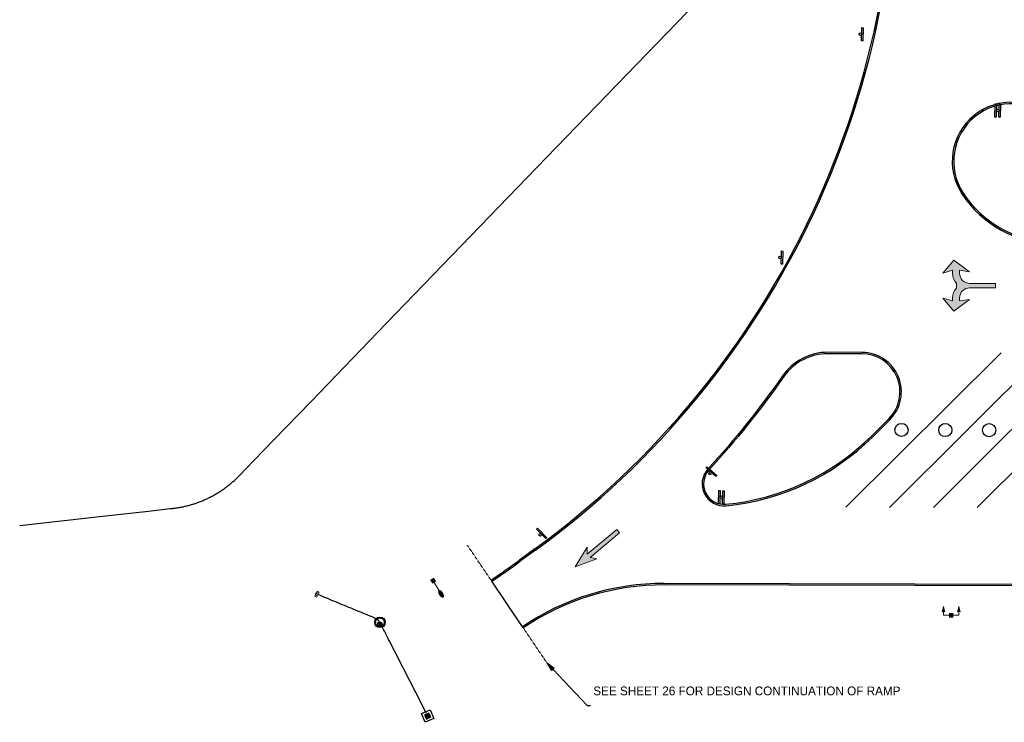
# Model space of a CAD drawing. Header units: feet. Extents: x 130225 to 136325, y 575087 to 575951.
# Tile 2 of 10: x 132354 to 132804, y 575128 to 575449. Entities that reach past the tile are written whole.
import ezdxf
from ezdxf import colors
from ezdxf.entities.mleader import LeaderData, LeaderLine
from ezdxf.math import Vec2, Vec3

# ---------------------------------------------------------------- set-up
doc = ezdxf.new("R2010")
doc.units = ezdxf.units.FT
doc.header["$MEASUREMENT"] = 0
for name, pattern in [('DGN Style 6', [6.093386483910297, 0.00320367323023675, -1.2814692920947, 2.242571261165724, -1.2814692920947, 0.00320367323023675, -1.2814692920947]), ('elec', [0]), ('OhDOT_USTN2', [0.10999999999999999, 0.069, -0.04099999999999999]), ('underdrainpr', [0])]:
    doc.linetypes.add(name, pattern=pattern)
for name, color, linetype in [('DR_P_Cells', 151, 'Continuous'), ('DR_P_Culvert3D', 4, 'Continuous'), ('DR_P_Headwall', 120, 'Continuous'), ('DR_P_Underdrain', 6, 'underdrainpr'), ('LT_P_Luminaires', 2, 'Continuous'), ('PM_P_Parking_Lot_Stall', 7, 'Continuous'), ('PV_P_Curb', 120, 'Continuous'), ('PV_P_EOP', 7, 'Continuous'), ('SC_Scratch1', 7, 'Continuous'), ('SG_P_Text', 7, 'Continuous'), ('SH_Text', 7, 'Continuous'), ('SN_P_Signs', 120, 'Continuous'), ('UT_P_Electric', 1, 'elec')]:
    doc.layers.add(name, color=color, linetype=linetype)
doc.styles.add('CBUS', font='font31.shx', dxfattribs={"height": 0.1})
doc.styles.get("Standard").update_dxf_attribs({"font": 'arial.ttf'})

# ---------------------------------------------------------------- blocks, each defined once
blk = doc.blocks.new('Dim1')
h = blk.add_hatch(color=4)
h.dxf.hatch_style = 1
h.paths.add_polyline_path([(0, 0), (-1.000000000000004, -0.1999999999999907), (-1.000000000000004, 0.1999999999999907)])
at = {"color": 4}
blk.add_lwpolyline([(0, 0), (-1.000000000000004, -0.1999999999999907), (-1.000000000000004, 0.1999999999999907), (0, 0)], dxfattribs=at)
blk = doc.blocks.new('*U902')
h = blk.add_hatch(color=0)
h.dxf.hatch_style = 1
h.paths.add_polyline_path([(10.15062737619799, 7.731575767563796), (9.51398768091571, 8.502737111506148), (2.766325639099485, 2.932139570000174), (2.750529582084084, 4.522020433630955), (-3.552713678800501e-15, 0), (4.961084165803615, 1.844376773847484), (3.40296533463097, 2.160978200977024)])
at = {"color": 0, "linetype": 'Continuous', "lineweight": 0, "flags": 128}
blk.add_lwpolyline([(10.15062737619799, 7.731575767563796), (9.51398768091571, 8.502737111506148), (2.766325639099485, 2.932139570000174), (2.750529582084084, 4.522020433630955), (-3.552713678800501e-15, 0), (4.961084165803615, 1.844376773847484), (3.40296533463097, 2.160978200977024)], close=True, dxfattribs=at)
blk = doc.blocks.new('*U903')
h = blk.add_hatch(color=0)
h.dxf.hatch_style = 1
edge = h.paths.add_edge_path()
edge.add_line((16.96529116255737, 0.485301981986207), (16.96442479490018, -0.5146976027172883))
edge.add_line((16.96442479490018, -0.5146976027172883), (11.07457131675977, -0.5095948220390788))
edge.add_line((11.07457131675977, -0.5095948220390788), (11.07646265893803, -0.5095965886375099))
edge.add_arc((11.07447269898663, -2.806495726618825), 2.296899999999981, 89.95036078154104, 179.950360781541)
edge.add_line((8.777573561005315, -2.804505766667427), (8.776964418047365, -3.507605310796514))
edge.add_line((8.776964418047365, -3.507605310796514), (11.01725236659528, -3.176212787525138))
edge.add_line((11.01725236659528, -3.176212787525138), (7.494943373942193, -5.839828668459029))
edge.add_line((7.494943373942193, -5.839828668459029), (4.937543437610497, -2.837612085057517))
edge.add_line((4.937543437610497, -2.837612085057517), (7.176965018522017, -3.506219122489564))
edge.add_line((7.176965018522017, -3.506219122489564), (7.177542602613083, -2.839546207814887))
edge.add_line((7.177542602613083, -2.839546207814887), (7.177955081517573, -2.839546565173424))
edge.add_arc((10.45888644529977, -2.790362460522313), 3.281300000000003, 135.9037925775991, 180.8588508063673, ccw=False)
edge.add_line((8.10234747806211, -0.5070197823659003), (8.103213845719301, 0.4929798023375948))
edge.add_arc((10.46370570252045, 2.772235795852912), 3.281300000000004, 179.0418707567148, 223.996928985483, ccw=False)
edge.add_line((7.182864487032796, 2.827104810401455), (7.182452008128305, 2.827105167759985))
edge.add_line((7.182452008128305, 2.827105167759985), (7.183029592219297, 3.493778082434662))
edge.add_line((7.183029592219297, 3.493778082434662), (4.942452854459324, 2.829052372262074))
edge.add_line((4.942452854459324, 2.829052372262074), (7.505050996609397, 5.826833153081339))
edge.add_line((7.505050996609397, 5.826833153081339), (11.02273936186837, 3.15711804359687))
edge.add_line((11.02273936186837, 3.15711804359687), (8.78302899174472, 3.492391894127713))
edge.add_line((8.78302899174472, 3.492391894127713), (8.782419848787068, 2.78929234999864))
edge.add_arc((11.0793189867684, 2.787302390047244), 2.296900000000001, 179.9503607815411, 269.950360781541)
edge.add_line((11.07732902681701, 0.4904032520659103), (11.07543768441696, 0.4904047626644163))
edge.add_line((11.07543768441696, 0.4904047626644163), (12.75042839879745, 0.4889536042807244))
edge.add_line((12.75042839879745, 0.4889536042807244), (16.96529116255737, 0.485301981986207))
at = {"color": 0, "linetype": 'Continuous', "lineweight": 0, "flags": 128}
blk.add_lwpolyline([(16.96529116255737, 0.485301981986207), (16.96442479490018, -0.5146976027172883), (11.07457131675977, -0.5095948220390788), (11.07646265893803, -0.5095965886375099, 0.414213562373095), (8.777573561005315, -2.804505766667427), (8.776964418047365, -3.507605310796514), (11.01725236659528, -3.176212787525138), (7.494943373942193, -5.839828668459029), (4.937543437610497, -2.837612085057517), (7.176965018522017, -3.506219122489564), (7.177542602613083, -2.839546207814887), (7.177955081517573, -2.839546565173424, -0.1987085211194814), (8.10234747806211, -0.5070197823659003), (8.103213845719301, 0.4929798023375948, -0.1987085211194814), (7.182864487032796, 2.827104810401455), (7.182452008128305, 2.827105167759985), (7.183029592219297, 3.493778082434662), (4.942452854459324, 2.829052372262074), (7.505050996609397, 5.826833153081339), (11.02273936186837, 3.15711804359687), (8.78302899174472, 3.492391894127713), (8.782419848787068, 2.78929234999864, 0.414213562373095), (11.07732902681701, 0.4904032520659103), (11.07543768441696, 0.4904047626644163), (12.75042839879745, 0.4889536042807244)], format="xyb", close=True, dxfattribs=at)
blk = doc.blocks.new('*U906')
at = {"color": 0}
blk.add_lwpolyline([(-0.0318317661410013, -0.07431228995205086), (-0.02850495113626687, 0.07565081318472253), (-0.01327432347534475, 0.07531293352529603), (-0.01660113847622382, -0.07465016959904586)], close=True, dxfattribs=at)
blk.add_ellipse((0, 0), major_axis=(-0.008711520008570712, -0.012138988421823), ratio=0.9999999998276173, start_param=0.6002916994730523, end_param=6.883477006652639, dxfattribs=at)
blk = doc.blocks.new('*U907')
at = {"color": 0}
blk.add_lwpolyline([(0.03667075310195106, -0.07204744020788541), (-0.07635049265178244, 0.02657404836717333), (-0.06633424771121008, 0.03805276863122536), (0.04668699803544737, -0.0605687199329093)], close=True, dxfattribs=at)
blk.add_ellipse((0, 0), major_axis=(0.003740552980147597, -0.01446561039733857), ratio=0.9999999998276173, start_param=0.6002916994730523, end_param=6.883477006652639, dxfattribs=at)
blk = doc.blocks.new('*U908')
at = {"color": 0}
blk.add_lwpolyline([(-0.03359633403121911, -0.07353138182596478), (-0.02669124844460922, 0.07630959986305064), (-0.01147302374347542, 0.07560830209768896), (-0.01837810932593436, -0.07423267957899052)], close=True, dxfattribs=at)
blk.add_ellipse((0, 0), major_axis=(-0.00899876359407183, -0.01192760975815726), ratio=0.9999999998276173, start_param=0.6002916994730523, end_param=6.883477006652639, dxfattribs=at)
blk = doc.blocks.new('*U911')
at = {"color": 0}
blk.add_lwpolyline([(0.03043698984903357, -0.07489437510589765), (-0.07382549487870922, 0.0329450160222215), (-0.062873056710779, 0.04353417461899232), (0.04138942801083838, -0.0643052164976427)], close=True, dxfattribs=at)
blk.add_ellipse((0, 0), major_axis=(0.002501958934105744, -0.01473043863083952), ratio=0.9999999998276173, start_param=0.6002916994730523, end_param=6.883477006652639, dxfattribs=at)
blk = doc.blocks.new('CB-2-3-P-Plan')
at = {"layer": 'DR_P_Cells', "color": 151, "linetype": 'Continuous', "flags": 128}
blk.add_lwpolyline([(-2.166704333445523, 2.166704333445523), (2.166704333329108, 2.166704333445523), (2.166704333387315, -2.166704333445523), (-2.166704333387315, -2.166704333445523)], close=True, dxfattribs=at)
at = {"layer": 'DR_P_Cells', "color": 151, "linetype": 'Continuous', "lineweight": 0, "flags": 128}
blk.add_lwpolyline([(-1.145835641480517, 1.145835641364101), (1.145835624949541, 1.145835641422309), (1.145835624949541, -1.145835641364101), (-1.145835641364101, -1.145835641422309)], close=True, dxfattribs=at)
at = {"layer": 'DR_P_Cells', "color": 151, "linetype": 'Continuous', "lineweight": 0}
blk.add_solid([(-1.145835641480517, 1.145835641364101), (1.145835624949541, 1.145835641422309), (-1.145835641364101, -1.145835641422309), (1.145835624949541, -1.145835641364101)], dxfattribs=at)
at = {"layer": 'DR_P_Underdrain'}
for tag, flags in [('AbsOffset|Overwrite', 1), ('AbsOffset', 1), ('Type|Overwrite', 1), ('TypeLabel|Overwrite', 1), ('TypeLabel', 1), ('Type', 1), ('Station|Overwrite', 1), ('Station', 1), ('Offset|Overwrite', 1), ('OffsetSide|Overwrite', 1), ('Grate_Rim_Elevation|Overwrite', 1), ('Conduit1Angle|Overwrite', 1), ('Conduit1Direction|Overwrite', 1), ('Conduit2Angle|Overwrite', 1), ('Conduit2Direction|Overwrite', 1), ('Conduit3Angle|Overwrite', 1), ('Conduit3Direction|Overwrite', 1), ('Conduit4Angle|Overwrite', 1), ('Conduit5Angle|Overwrite', 1), ('Conduit4Direction|Overwrite', 1), ('Conduit5Direction|Overwrite', 1), ('OutgoingConduitAngle|Overwrite', 1), ('OutgoingConduitDirection|Overwrite', 1), ('ConnectedPipes|Overwrite', 1), ('ConnectedPipes_withInverts|Overwrite', 1), ('Offset', 1), ('OffsetSide', 1), ('Conduit1Prefix', 1), ('Conduit1Prefix_Size', 3), ('Conduit2Prefix_Size', 3), ('Conduit2Prefix', 1), ('Conduit3Prefix_Size', 3), ('Conduit3Prefix', 1), ('Conduit4Prefix_Size', 3), ('Conduit4Prefix', 1), ('Conduit5Prefix_Size', 3), ('Conduit5Prefix', 1), ('OutgoingConduitPrefix_Size', 3), ('OutgoingConduitPrefix', 1), ('Grate_Rim_Elevation', 1), ('Conduit1Size', 1), ('Conduit1Invert', 1), ('Conduit1Angle', 1), ('Conduit1Direction', 1), ('Conduit2Angle', 1), ('Conduit2Direction', 1), ('Conduit3Angle', 1), ('Conduit3Direction', 1), ('Conduit4Angle', 1), ('Conduit5Angle', 1), ('Conduit4Direction', 1), ('Conduit5Direction', 1), ('OutgoingConduitSize', 1), ('OutgoingConduitAngle', 1), ('OutgoingConduitDirection', 1), ('Conduit2Invert', 1), ('Conduit3Invert', 1), ('Conduit4Invert', 1), ('Conduit5Invert', 1), ('Conduit2Size', 1), ('Conduit3Size', 1), ('Conduit4Size', 1), ('Conduit5Size', 1), ('OutgoingConduitLabel', 1), ('Conduit1Label', 1), ('Conduit2Label', 1), ('Conduit3Label', 1), ('Conduit4Label', 1), ('Conduit5Label', 1), ('Conduit1Type', 1), ('Conduit2Type', 1), ('Conduit3Type', 1), ('Conduit4Type', 1), ('Conduit5Type', 1), ('OutgoingConduitType', 1), ('OutgoingConduitInvert', 1), ('Conduit1isExisting', 1), ('Conduit2isExisting', 1), ('Conduit3isExisting', 1), ('Conduit4isExisting', 1), ('Conduit5isExisting', 1), ('OutgoingConduitisExisting', 1), ('ConnectedPipes', 1), ('ConnectedPipes_withInverts', 1), ('isExisting|Overwrite', 1), ('isExisting', 1), ('Existing_Action_Label|Overwrite', 1), ('Prefix|Overwrite', 1), ('BaselineName|Overwrite', 1), ('Invert_Elevation|Overwrite', 1), ('Prefix', 1), ('Prefix_Type', 3), ('Existing_Action_Label', 1), ('BaselineName', 1), ('Invert_Elevation', 1), ('FeatureName', 1)]:
    blk.add_attdef(tag, (-359631.5665807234, -467982.9611790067), '', height=0.14000028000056, dxfattribs=dict(at, flags=flags))
blk = doc.blocks.new('MH-3-048Base-P-Plan')
at = {"layer": 'DR_P_Cells', "linetype": 'Continuous'}
h = blk.add_hatch(color=151, dxfattribs=at)
edge = h.paths.add_edge_path()
edge.add_arc((0, -0.8583517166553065), 0.9896019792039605, 0, 360)
for centre, radius in [((0, 0), 2.416704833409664), ((0, 0), 2.000004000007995), ((0, -0.8583517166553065), 0.9896019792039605)]:
    blk.add_circle(centre, radius, dxfattribs=at)
at = {"layer": 'DR_P_Underdrain'}
for tag, flags in [('AbsOffset|Overwrite', 1), ('AbsOffset', 1), ('Type|Overwrite', 1), ('TypeLabel|Overwrite', 1), ('TypeLabel', 1), ('Type', 1), ('Station|Overwrite', 1), ('Station', 1), ('Offset|Overwrite', 1), ('OffsetSide|Overwrite', 1), ('Grate_Rim_Elevation|Overwrite', 1), ('Conduit1Angle|Overwrite', 1), ('Conduit1Direction|Overwrite', 1), ('Conduit2Angle|Overwrite', 1), ('Conduit2Direction|Overwrite', 1), ('Conduit3Angle|Overwrite', 1), ('Conduit3Direction|Overwrite', 1), ('Conduit4Angle|Overwrite', 1), ('Conduit5Angle|Overwrite', 1), ('Conduit4Direction|Overwrite', 1), ('Conduit5Direction|Overwrite', 1), ('OutgoingConduitAngle|Overwrite', 1), ('OutgoingConduitDirection|Overwrite', 1), ('ConnectedPipes|Overwrite', 1), ('ConnectedPipes_withInverts|Overwrite', 1), ('Offset', 1), ('OffsetSide', 1), ('Conduit1Prefix', 1), ('Conduit1Prefix_Size', 3), ('Conduit2Prefix_Size', 3), ('Conduit2Prefix', 1), ('Conduit3Prefix_Size', 3), ('Conduit3Prefix', 1), ('Conduit4Prefix_Size', 3), ('Conduit4Prefix', 1), ('Conduit5Prefix_Size', 3), ('Conduit5Prefix', 1), ('OutgoingConduitPrefix_Size', 3), ('OutgoingConduitPrefix', 1), ('Grate_Rim_Elevation', 1), ('Conduit1Size', 1), ('Conduit1Invert', 1), ('Conduit1Angle', 1), ('Conduit1Direction', 1), ('Conduit2Angle', 1), ('Conduit2Direction', 1), ('Conduit3Angle', 1), ('Conduit3Direction', 1), ('Conduit4Angle', 1), ('Conduit5Angle', 1), ('Conduit4Direction', 1), ('Conduit5Direction', 1), ('OutgoingConduitSize', 1), ('OutgoingConduitAngle', 1), ('OutgoingConduitDirection', 1), ('Conduit2Invert', 1), ('Conduit3Invert', 1), ('Conduit4Invert', 1), ('Conduit5Invert', 1), ('Conduit2Size', 1), ('Conduit3Size', 1), ('Conduit4Size', 1), ('Conduit5Size', 1), ('OutgoingConduitLabel', 1), ('Conduit1Label', 1), ('Conduit2Label', 1), ('Conduit3Label', 1), ('Conduit4Label', 1), ('Conduit5Label', 1), ('Conduit1Type', 1), ('Conduit2Type', 1), ('Conduit3Type', 1), ('Conduit4Type', 1), ('Conduit5Type', 1), ('OutgoingConduitType', 1), ('OutgoingConduitInvert', 1), ('Conduit1isExisting', 1), ('Conduit2isExisting', 1), ('Conduit3isExisting', 1), ('Conduit4isExisting', 1), ('Conduit5isExisting', 1), ('OutgoingConduitisExisting', 1), ('ConnectedPipes', 1), ('ConnectedPipes_withInverts', 1), ('isExisting|Overwrite', 1), ('isExisting', 1), ('Existing_Action_Label|Overwrite', 1), ('Prefix|Overwrite', 1), ('BaselineName|Overwrite', 1), ('Invert_Elevation|Overwrite', 1), ('Prefix', 1), ('Prefix_Type', 3), ('Existing_Action_Label', 1), ('BaselineName', 1), ('Invert_Elevation', 1), ('FeatureName', 1)]:
    blk.add_attdef(tag, (-132518.7214470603, -575174.0027098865), '', height=0.14000028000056, dxfattribs=dict(at, flags=flags))
blk = doc.blocks.new('outfall_2')
at = {"layer": 'SC_Scratch1'}
for p, q in [((0.200000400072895, 0.2000003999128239), (-0.2000003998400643, -0.2000004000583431)), ((-0.2000003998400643, 0.2000003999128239), (0.200000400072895, -0.2000004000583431))]:
    blk.add_line(p, q, dxfattribs=at)
at = {"layer": 'DR_P_Underdrain'}
for tag, flags in [('AbsOffset|Overwrite', 1), ('AbsOffset', 1), ('Type|Overwrite', 1), ('TypeLabel|Overwrite', 1), ('TypeLabel', 1), ('Type', 1), ('Station|Overwrite', 1), ('Station', 1), ('Offset|Overwrite', 1), ('OffsetSide|Overwrite', 1), ('Grate_Rim_Elevation|Overwrite', 1), ('Conduit1Angle|Overwrite', 1), ('Conduit1Direction|Overwrite', 1), ('Conduit2Angle|Overwrite', 1), ('Conduit2Direction|Overwrite', 1), ('Conduit3Angle|Overwrite', 1), ('Conduit3Direction|Overwrite', 1), ('Conduit4Angle|Overwrite', 1), ('Conduit5Angle|Overwrite', 1), ('Conduit4Direction|Overwrite', 1), ('Conduit5Direction|Overwrite', 1), ('OutgoingConduitAngle|Overwrite', 1), ('OutgoingConduitDirection|Overwrite', 1), ('ConnectedPipes|Overwrite', 1), ('ConnectedPipes_withInverts|Overwrite', 1), ('Offset', 1), ('OffsetSide', 1), ('Conduit1Prefix', 1), ('Conduit1Prefix_Size', 3), ('Conduit2Prefix_Size', 3), ('Conduit2Prefix', 1), ('Conduit3Prefix_Size', 3), ('Conduit3Prefix', 1), ('Conduit4Prefix_Size', 3), ('Conduit4Prefix', 1), ('Conduit5Prefix_Size', 3), ('Conduit5Prefix', 1), ('OutgoingConduitPrefix_Size', 3), ('OutgoingConduitPrefix', 1), ('Grate_Rim_Elevation', 1), ('Conduit1Size', 1), ('Conduit1Invert', 1), ('Conduit1Angle', 1), ('Conduit1Direction', 1), ('Conduit2Angle', 1), ('Conduit2Direction', 1), ('Conduit3Angle', 1), ('Conduit3Direction', 1), ('Conduit4Angle', 1), ('Conduit5Angle', 1), ('Conduit4Direction', 1), ('Conduit5Direction', 1), ('OutgoingConduitSize', 1), ('OutgoingConduitAngle', 1), ('OutgoingConduitDirection', 1), ('Conduit2Invert', 1), ('Conduit3Invert', 1), ('Conduit4Invert', 1), ('Conduit5Invert', 1), ('Conduit2Size', 1), ('Conduit3Size', 1), ('Conduit4Size', 1), ('Conduit5Size', 1), ('OutgoingConduitLabel', 1), ('Conduit1Label', 1), ('Conduit2Label', 1), ('Conduit3Label', 1), ('Conduit4Label', 1), ('Conduit5Label', 1), ('Conduit1Type', 1), ('Conduit2Type', 1), ('Conduit3Type', 1), ('Conduit4Type', 1), ('Conduit5Type', 1), ('OutgoingConduitType', 1), ('OutgoingConduitInvert', 1), ('Conduit1isExisting', 1), ('Conduit2isExisting', 1), ('Conduit3isExisting', 1), ('Conduit4isExisting', 1), ('Conduit5isExisting', 1), ('OutgoingConduitisExisting', 1), ('ConnectedPipes', 1), ('ConnectedPipes_withInverts', 1), ('isExisting|Overwrite', 1), ('isExisting', 1), ('Existing_Action_Label|Overwrite', 1), ('Prefix|Overwrite', 1), ('BaselineName|Overwrite', 1), ('Invert_Elevation|Overwrite', 1), ('Prefix', 1), ('Prefix_Type', 3), ('Existing_Action_Label', 1), ('BaselineName', 1), ('Invert_Elevation', 1), ('FeatureName', 1)]:
    blk.add_attdef(tag, (585800.6342704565, -72327.07663844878), '', height=0.14000028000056, dxfattribs=dict(at, flags=flags))
blk = doc.blocks.new('HW2.1-15-P')
at = {"layer": 'DR_P_Headwall', "color": 120, "linetype": 'Continuous', "lineweight": 13, "flags": 128}
blk.add_lwpolyline([(3.825866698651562e-17, 0.6248320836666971), (-0.9999979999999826, 0.6248320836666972), (-0.9999979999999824, 1.249997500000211), (1.51582450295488e-16, 1.249997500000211), (-7.653774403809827e-17, -1.249997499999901), (-0.9999979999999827, -1.249997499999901), (-0.9999979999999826, -0.6251654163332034), (0, -0.6251654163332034)], dxfattribs=at)
blk = doc.blocks.new('CGMP')
at = {"layer": 'LT_P_Luminaires', "linetype": 'Continuous', "lineweight": 0, "true_color": 0xe0e000}
h = blk.add_hatch(color=52, dxfattribs=at)
edge = h.paths.add_edge_path()
edge.add_ellipse((0.3499708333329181, 4.999999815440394e-06), major_axis=(0.09999999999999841, -2.220446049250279e-17), ratio=0.5000000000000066, start_angle=0, end_angle=360)
at = {"layer": 'LT_P_Luminaires', "color": 52, "linetype": 'Continuous', "lineweight": 13, "true_color": 0xe0e000}
blk.add_line((0, 0), (0.25, 0), dxfattribs=at)
at = {"layer": 'LT_P_Luminaires', "color": 7, "linetype": 'Continuous', "lineweight": 0, "extrusion": (0, 0, -1)}
blk.add_solid([(0.0499999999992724, 0.0500000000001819), (-0.0499999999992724, 0.0500000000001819), (0.0499999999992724, -0.0500000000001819), (-0.0499999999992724, -0.0500000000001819)], dxfattribs=at)
blk = doc.blocks.new('HMAP')
at = {"layer": 'LT_P_Luminaires', "linetype": 'Continuous', "lineweight": 0, "true_color": 0xe0e000, "extrusion": (0, 0, -1)}
for points in [[(0.1750000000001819, 0.2000000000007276), (0.1428333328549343, 0.07999999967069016, -0.3108808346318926), (0.2071666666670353, 0.08000000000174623)], [(-0.1749999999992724, 0.2000000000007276), (-0.20716666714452, 0.07999999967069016, -0.3108808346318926), (-0.142833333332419, 0.08000000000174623)]]:
    blk.add_hatch(color=52, dxfattribs=at).paths.add_polyline_path(points)
at = {"layer": 'LT_P_Luminaires', "color": 52, "linetype": 'Continuous', "lineweight": 13, "true_color": 0xe0e000}
for p, q in [((-0.1750000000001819, 0), (-0.1750000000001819, 0.09000000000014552)), ((-0.1750000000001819, 0), (-0.0500000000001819, 0)), ((0.0499999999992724, 0), (0.1749999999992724, 0)), ((0.1749999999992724, 0), (0.1749999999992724, 0.09000000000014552))]:
    blk.add_line(p, q, dxfattribs=at)
at = {"layer": 'LT_P_Luminaires', "color": 52, "linetype": 'Continuous', "lineweight": 0, "true_color": 0xe0e000, "flags": 128}
for points in [[(-0.1750000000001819, 0.2000000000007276), (-0.1428333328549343, 0.07999999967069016, 0.3108808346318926), (-0.2071666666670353, 0.08000000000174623)], [(0.1749999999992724, 0.2000000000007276), (0.20716666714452, 0.07999999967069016, 0.3108808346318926), (0.142833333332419, 0.08000000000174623)]]:
    blk.add_lwpolyline(points, format="xyb", close=True, dxfattribs=at)
at = {"layer": 'LT_P_Luminaires', "color": 7, "linetype": 'Continuous', "lineweight": 0, "extrusion": (0, 0, -1)}
blk.add_solid([(0.0500000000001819, 0.05000000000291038), (-0.0499999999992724, 0.05000000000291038), (0.0500000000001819, -0.0499999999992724), (-0.0499999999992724, -0.0499999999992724)], dxfattribs=at)

msp = doc.modelspace()

# ---------------------------------------------------------------- linework, layer by layer
at = {"layer": 'Defpoints', "color": 30, "linetype": 'DGN Style 6'}
for p, q in [((132539.8794100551, 575132.5934313), (132539.8792281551, 575132.5933481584)), ((132539.1386721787, 575130.6054862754), (132539.1385890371, 575130.6056681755)), ((132541.1265340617, 575129.864930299), (132541.1263521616, 575129.8648471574)), ((132541.8671731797, 575131.8526102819), (132541.8670900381, 575131.8527921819))]:
    msp.add_line(p, q, dxfattribs=at)
at = {"layer": 'Defpoints'}
for centre in [(132756.8805860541, 575261.8150842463), (132776.8805135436, 575261.761228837), (132796.8804410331, 575261.7073734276)]:
    msp.add_circle(centre, 2.999999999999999, dxfattribs=at)
at = {"layer": 'Defpoints', "color": 30, "linetype": 'DGN Style 6'}
msp.add_arc((132518.7214470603, 575174.0027098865), 2.000003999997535, 0, 359.999994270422, dxfattribs=at)
at = {"layer": 'DR_P_Culvert3D'}
msp.add_open_spline([(132539.8794100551, 575132.5934313), (132519.6241328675, 575172.2180042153), (132518.7214470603, 575174.0027098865), (132517.3817301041, 575175.4876928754), (132489.4944963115, 575187.0330378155)], degree=1, knots=[0, 0, 0.3333333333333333, 0.5, 0.6666666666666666, 1, 1], dxfattribs=at)
at = {"layer": 'PM_P_Parking_Lot_Stall', "flags": 128}
for points in [[(132802.3309644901, 575297.0481636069), (132731.4301351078, 575226.5281494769)], [(132822.3308919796, 575296.9943081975), (132751.4300625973, 575226.4742940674)], [(132842.3308194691, 575296.940452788), (132771.4299900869, 575226.420438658)], [(132862.3307469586, 575296.8865973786), (132791.4299175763, 575226.3665832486)]]:
    msp.add_lwpolyline(points, dxfattribs=at)
at = {"layer": 'PV_P_Curb'}
msp.add_line((132589.3971230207, 575207.4680363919), (132582.4063677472, 575202.3853242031), dxfattribs=at)
for points in [[(132589.3971230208, 575207.4680363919, 0.2574610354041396), (132753.0338359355, 575556.7191093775)], [(133543.3240120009, 575308.3862138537), (133497.0750275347, 575308.5107522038, 0.1989123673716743), (133462.1523105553, 575294.1553402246), (133448.1146625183, 575280.1930897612), (133371.4877981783, 575203.9777957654, -0.1989123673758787), (133335.6212239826, 575189.2343996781), (132648.556067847, 575191.0845151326, 0.150500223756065), (132584.1800504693, 575171.4478688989)]]:
    msp.add_lwpolyline(points, format="xyb", dxfattribs=at)
for points in [[(132785.0091132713, 575369.9515468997, 0.2521978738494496), (132826.143954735, 575347.6508908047), (132851.0824456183, 575347.5837369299, 0.6681786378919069), (132859.860092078, 575368.6144939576), (132825.707685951, 575402.9513265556, 0.9034202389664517)], [(132703.1945362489, 575286.2229793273, -0.03221230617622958), (132668.9351337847, 575243.465126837, 0.6868922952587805), (132676.7302052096, 575227.882821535, 0.1731766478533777), (132743.2649678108, 575259.1860579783), (132751.0503496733, 575266.929623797, 0.66817863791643), (132738.873555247, 575296.5523713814), (132723.1895433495, 575296.5946049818, 0.2453509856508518)]]:
    msp.add_lwpolyline(points, format="xyb", close=True, dxfattribs=at)
at = {"layer": 'PV_P_Curb', "flags": 128}
msp.add_lwpolyline([(132569.4238307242, 575193.25838066, 0.00895534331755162), (132582.3963347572, 575202.3780005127, 0.00895534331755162)], format="xyb", dxfattribs=at)
at = {"layer": 'PV_P_EOP'}
msp.add_line((132589.7891631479, 575206.9288249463), (132582.7984078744, 575201.8461127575), dxfattribs=at)
for points in [[(132589.789163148, 575206.9288249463, 0.2574610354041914), (132753.6990592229, 575556.7629548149)], [(133543.3258071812, 575309.0528781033), (133497.076822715, 575309.1774164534, 0.1989123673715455), (133461.6821771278, 575294.6280124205), (133447.6445290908, 575280.6657619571), (133371.0176647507, 575204.4504679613, -0.198912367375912), (133335.6230191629, 575189.9010639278), (132648.5578630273, 575191.7511793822, 0.1505002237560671), (132583.8064752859, 575172.0000337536)]]:
    msp.add_lwpolyline(points, format="xyb", dxfattribs=at)
for points in [[(132784.451441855, 575369.5862428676, 0.2521978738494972), (132826.1421595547, 575346.9842265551), (132851.080650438, 575346.9170726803, 0.6681786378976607), (132860.3327642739, 575369.0846273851), (132826.1803581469, 575403.4214599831, 0.9034202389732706)], [(132702.6485230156, 575286.6054894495, -0.03221230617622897), (132668.4427766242, 575243.9146030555, 0.6868922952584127), (132676.7946388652, 575227.2192759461, 0.1731766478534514), (132743.7351012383, 575258.7133857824), (132751.5204831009, 575266.4569516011, 0.668178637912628), (132738.8753504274, 575297.219035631), (132723.1913385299, 575297.2612692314, 0.2453509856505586)]]:
    msp.add_lwpolyline(points, format="xyb", close=True, dxfattribs=at)
at = {"layer": 'PV_P_EOP', "flags": 128}
msp.add_lwpolyline([(132569.7974059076, 575192.7062158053, 0.008955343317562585), (132582.7894448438, 575201.839568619)], format="xyb", dxfattribs=at)
msp.add_lwpolyline([(132583.8064752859, 575172.0000337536), (132569.7974059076, 575192.7062158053)], dxfattribs=at)
at = {"layer": 'SC_Scratch1'}
msp.add_point((132489.4944963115, 575187.0330378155), dxfattribs=at)
at = {"layer": 'SG_P_Text', "linetype": 'OhDOT_USTN2'}
msp.add_lwpolyline([(132595.0137307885, 575155.4350881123), (132558.590150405, 575209.2711614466)], dxfattribs=at)
at = {"layer": 'UT_P_Electric', "flags": 128}
msp.add_lwpolyline([(132354.2071154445, 575218.250576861), (132393.4475583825, 575222.6069513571), (132413.0677798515, 575224.7851386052), (132422.877890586, 575225.8742322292), (132423.491022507, 575225.9423005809), (132423.7975884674, 575225.9763347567), (132423.9508714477, 575225.9933518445), (132424.0275129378, 575226.0018603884), (132424.0466733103, 575226.0039875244), (132424.0552242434, 575226.0049368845), (132424.0619053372, 575226.0056793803), (132424.0886302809, 575226.0086585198), (132424.5163438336, 575226.0583195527), (132424.9442397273, 575226.1117429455), (132425.3722695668, 575226.1689389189), (132425.8003846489, 575226.2299168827), (132426.2285359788, 575226.2946854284), (132426.6566742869, 575226.3632523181), (132427.0847500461, 575226.4356244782), (132427.5127134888, 575226.5118079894), (132427.9405146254, 575226.5918080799), (132428.3681032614, 575226.6756291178), (132428.795429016, 575226.763274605), (132429.2224413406, 575226.8547471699), (132429.6490895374, 575226.950048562), (132430.0753227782, 575227.0491796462), (132430.5010901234, 575227.1521403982), (132430.9263405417, 575227.2589298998), (132431.3510229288, 575227.369546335), (132431.7750861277, 575227.4839869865), (132432.1984789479, 575227.6022482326), (132432.6211501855, 575227.7243255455), (132433.043048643, 575227.8502134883), (132433.4641231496, 575227.9799057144), (132433.8843225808, 575228.1133949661), (132434.303595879, 575228.2506730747), (132434.7218920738, 575228.3917309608), (132435.1391603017, 575228.536558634), (132435.5553498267, 575228.6851451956), (132435.9704100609, 575228.8374788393), (132436.3842905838, 575228.9935468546), (132436.7969411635, 575229.1533356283), (132437.2083117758, 575229.316830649), (132437.6183526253, 575229.4840165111), (132438.0270141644, 575229.6548769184), (132438.4342471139, 575229.8293946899), (132438.8400024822, 575230.0075517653), (132439.2442315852, 575230.1893292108), (132439.6468860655, 575230.374707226), (132440.0479179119, 575230.5636651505), (132440.4472794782, 575230.7561814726), (132440.8449235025, 575230.9522338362), (132441.2408031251, 575231.1517990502), (132441.6348719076, 575231.3548530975), (132442.0270838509, 575231.5613711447), (132442.4173934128, 575231.7713275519), (132442.8057555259, 575231.9846958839), (132443.1921256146, 575232.2014489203), (132443.5764596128, 575232.4215586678), (132443.9587139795, 575232.6449963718), (132444.3388457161, 575232.8717325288), (132444.7168123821, 575233.1017368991), (132445.0925721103, 575233.3349785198), (132445.4660836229, 575233.5714257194), (132445.8373062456, 575233.81104613), (132446.2061999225, 575234.0538067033), (132446.57272523, 575234.2996737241), (132446.9368433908, 575234.5486128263), (132447.2985162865, 575234.8005890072), (132447.6577064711, 575235.0555666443), (132448.0143771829, 575235.3135095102), (132448.3684923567, 575235.5743807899), (132448.7200166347, 575235.8381430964), (132449.0689153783, 575236.104758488), (132449.415154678, 575236.3741884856), (132449.7587013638, 575236.646394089), (132450.0995230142, 575236.9213357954), (132450.4375879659, 575237.1989736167), (132450.7728653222, 575237.479267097), (132451.1053249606, 575237.762175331), (132451.4349375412, 575238.0476569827), (132451.7616745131, 575238.3356703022), (132452.085508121, 575238.6261731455), (132452.4064114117, 575238.9191229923), (132452.7243582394, 575239.2144769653), (132453.0393232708, 575239.5121918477), (132453.3512819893, 575239.8122241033), (132453.6602106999, 575240.1145298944), (132453.9660865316, 575240.4190651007), (132454.2688874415, 575240.725785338), (132454.4191281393, 575240.8799509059), (132454.4565670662, 575240.9185752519), (132454.4752683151, 575240.9378998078), (132454.4846143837, 575240.9475651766), (132454.4892862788, 575240.9523986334), (132454.4916219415, 575240.9548155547), (132454.4922058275, 575240.955419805), (132454.4961539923, 575240.9595057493), (132454.504539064, 575240.9681834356), (132455.0411836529, 575241.5235553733), (132457.1877620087, 575243.7450431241), (132461.4809187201, 575248.1880186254), (132470.067232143, 575257.0739696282), (132487.2398589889, 575274.8458716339), (132521.5851126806, 575310.389675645), (132590.275620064, 575381.4772836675), (132658.9661274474, 575452.5648916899), (132693.3113811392, 575488.1086957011), (132697.6045378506, 575492.5516712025), (132698.6778270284, 575493.6624150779), (132698.9461493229, 575493.9401010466), (132699.0132298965, 575494.0095225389), (132699.0216149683, 575494.0182002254), (132699.0277077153, 575494.0245054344), (132699.0393053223, 575494.0365062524), (132699.062503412, 575494.0605060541), (132699.1553341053, 575494.1564807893), (132699.5272698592, 575494.5399872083), (132700.2740791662, 575495.3051044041), (132701.0247961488, 575496.0676704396), (132701.7794093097, 575496.8276569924), (132702.5379068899, 575497.585035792), (132703.3002768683, 575498.3397786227), (132704.0665069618, 575499.0918573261), (132704.8365846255, 575499.8412438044), (132705.6104970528, 575500.5879100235), (132706.3882311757, 575501.3318280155), (132707.1697736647, 575502.0729698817), (132707.9551109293, 575502.811307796), (132708.7442291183, 575503.5468140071), (132709.5371141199, 575504.2794608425), (132710.3337515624, 575505.0092207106), (132711.1341268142, 575505.7360661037), (132711.9382249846, 575506.4599696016), (132712.7460309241, 575507.1809038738), (132713.5575292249, 575507.8988416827), (132714.3727042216, 575508.6137558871), (132715.1915399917, 575509.3256194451), (132716.0140203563, 575510.0344054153), (132716.8401288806, 575510.7400869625), (132717.669848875, 575511.4426373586), (132718.5031633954, 575512.1420299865), (132719.3400552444, 575512.8382383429), (132720.180506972, 575513.531236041), (132721.0245008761, 575514.2209968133), (132721.8720190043, 575514.9074945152), (132722.7230431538, 575515.5907031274), (132723.5775548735, 575516.2705967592), (132724.435535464, 575516.9471496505), (132725.2969659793, 575517.620336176), (132726.1618272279, 575518.290130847), (132727.0300997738, 575518.9565083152), (132727.9017639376, 575519.6194433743), (132728.776799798, 575520.2789109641), (132729.655187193, 575520.9348861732), (132730.536905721, 575521.5873442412), (132731.4219347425, 575522.2362605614), (132732.3102533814, 575522.8816106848), (132733.2018405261, 575523.5233703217), (132734.0966748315, 575524.1615153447), (132734.9947347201, 575524.7960217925), (132735.8959983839, 575525.4268658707), (132736.8004437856, 575526.0540239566), (132737.7080486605, 575526.6774726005), (132738.6187905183, 575527.2971885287), (132739.5326466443, 575527.9131486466), (132740.4495941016, 575528.5253300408), (132741.3696097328, 575529.1337099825), (132742.2926701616, 575529.7382659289), (132743.2187517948, 575530.3389755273), (132744.1478308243, 575530.9358166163), (132745.0798832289, 575531.528767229), (132746.0148847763, 575532.1178055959), (132746.9528110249, 575532.702910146), (132747.8936373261, 575533.2840595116), (132748.8373388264, 575533.8612325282), (132749.7838904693, 575534.4344082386), (132750.7332669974, 575535.0035658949), (132751.6854429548, 575535.5686849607), (132752.6403926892, 575536.1297451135), (132753.5980903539, 575536.6867262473), (132754.5585099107, 575537.2396084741), (132755.5216251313, 575537.7883721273), (132756.4874096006, 575538.3329977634), (132757.4558367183, 575538.8734661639), (132758.4268797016, 575539.4097583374), (132759.4005115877, 575539.941855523), (132760.3767052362, 575540.4697391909), (132761.3554333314, 575540.9933910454), (132762.336668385, 575541.5127930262), (132763.3203827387, 575542.0279273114), (132764.3065485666, 575542.5387763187), (132765.2951378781, 575543.0453227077), (132766.28612252, 575543.547549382), (132767.2794741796, 575544.04543949), (132768.2751643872, 575544.5389764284), (132769.273164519, 575545.0281438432), (132770.2734457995, 575545.5129256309), (132771.2759793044, 575545.9933059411), (132772.2807359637, 575546.469269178), (132773.2876865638, 575546.9408000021), (132774.2968017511, 575547.4078833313), (132775.3080520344, 575547.8705043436), (132776.3214077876, 575548.3286484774), (132777.3368392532, 575548.782301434), (132778.3543165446, 575549.2314491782), (132779.3738096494, 575549.676077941), (132780.3952884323, 575550.1161742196), (132781.4187226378, 575550.5517247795), (132782.4440818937, 575550.9827166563), (132783.4713357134, 575551.4091371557), (132784.5004534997, 575551.8309738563), (132785.5314045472, 575552.2482146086), (132786.5641580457, 575552.6608475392), (132787.5986830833, 575553.068861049), (132788.634948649, 575553.4722438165), (132789.6729236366, 575553.8709847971), (132790.7125768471, 575554.2650732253), (132791.7538769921, 575554.6544986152), (132792.796792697, 575555.0392507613), (132793.841292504, 575555.41931974), (132794.8873448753, 575555.7946959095), (132795.9349181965, 575556.1653699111), (132796.9839807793, 575556.5313326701), (132798.0345008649, 575556.8925753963), (132799.0864466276, 575557.2490895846), (132800.1397861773, 575557.6008670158), (132801.194487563, 575557.9478997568), (132802.2505187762, 575558.2901801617), (132803.3078477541, 575558.6277008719), (132804.3664423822, 575558.9604548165), (132805.4262704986, 575559.2884352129), (132806.487299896, 575559.611635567), (132807.549498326, 575559.9300496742), (132808.6128335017, 575560.2436716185), (132809.6772731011, 575560.5524957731), (132810.7427847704, 575560.8565168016), (132811.8093361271, 575561.1557296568), (132812.8768947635, 575561.4501295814), (132813.9454282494, 575561.7397121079), (132815.0149041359, 575562.0244730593), (132816.0852899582, 575562.3044085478), (132817.1565532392, 575562.5795149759), (132818.2286614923, 575562.8497890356), (132819.301582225, 575563.1152277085), (132820.3752829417, 575563.3758282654), (132821.4497311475, 575563.6315882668), (132822.5248943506, 575563.8825055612), (132823.6007400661, 575564.1285782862), (132824.677235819, 575564.3698048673), (132825.7543491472, 575564.606184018), (132826.8320476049, 575564.8377147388), (132827.9102987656, 575565.064396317), (132828.9890702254, 575565.2862283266), (132830.0683296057, 575565.5032106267), (132831.148044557, 575565.7153433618), (132832.2281827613, 575565.922626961), (132833.3087119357, 575566.1250621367), (132834.3895998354, 575566.3226498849), (132835.4708142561, 575566.5153914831), (132836.5523230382, 575566.7032884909), (132837.6340940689, 575566.8863427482), (132838.7160952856, 575567.0645563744), (132839.7982946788, 575567.2379317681), (132840.8806602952, 575567.4064716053), (132841.9631602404, 575567.5701788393), (132843.045762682, 575567.7290566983), (132844.1284358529, 575567.8831086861), (132845.2111480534, 575568.0323385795), (132846.2938676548, 575568.1767504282), (132847.3765631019, 575568.3163485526), (132848.4592029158, 575568.4511375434), (132849.5417556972, 575568.5811222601), (132850.6241901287, 575568.7063078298), (132851.7064749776, 575568.8266996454), (132852.788579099, 575568.9423033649), (132853.8704714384, 575569.0531249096), (132854.952121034, 575569.159170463), (132856.0334970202, 575569.2604464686), (132857.1145686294, 575569.3569596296), (132858.1953051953, 575569.448716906), (132859.2756761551, 575569.5357255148), (132860.3556510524, 575569.6179929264), (132861.4351995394, 575569.6955268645), (132862.5142913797, 575569.7683353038), (132863.5928964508, 575569.8364264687), (132864.6709847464, 575569.8998088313), (132865.7485263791, 575569.9584911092), (133075.1865351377, 575607.5389396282)], dxfattribs=at)

# ---------------------------------------------------------------- block references
at = {"layer": 'Defpoints', "rotation": 264.0671684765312}
msp.add_blockref('outfall_2', (132489.4944963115, 575187.0330378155), dxfattribs=at)
at = {"layer": 'DR_P_Cells', "linetype": 'Continuous'}
msp.add_blockref('MH-3-048Base-P-Plan', (132518.7214470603, 575174.0027098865), dxfattribs=at)
at = {"layer": 'DR_P_Cells', "color": 151, "linetype": 'Continuous', "lineweight": 0, "rotation": 24.5638582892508}
msp.add_blockref('CB-2-3-P-Plan', (132540.5028811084, 575131.2291392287), dxfattribs=at)
at = {"layer": 'DR_P_Headwall', "color": 61, "linetype": 'DGN Style 6', "lineweight": 0, "rotation": 157.5131425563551}
msp.add_blockref('HW2.1-15-P', (132489.4945239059, 575187.0330260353), dxfattribs=at)
at = {"layer": 'LT_P_Luminaires', "color": 52, "linetype": 'Continuous', "lineweight": 0, "xscale": 20, "yscale": 20, "zscale": 20, "rotation": 301.1484415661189}
msp.add_blockref('CGMP', (132542.9882177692, 575192.9980723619), dxfattribs=at)
at = {"layer": 'LT_P_Luminaires', "color": 52, "linetype": 'Continuous', "lineweight": 0, "xscale": 20, "yscale": 20, "zscale": 20}
msp.add_blockref('HMAP', (132779.5963897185, 575177.1877458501), dxfattribs=at)
at = {"layer": 'SH_Text', "xscale": 2, "yscale": 2, "zscale": 2}
for name, p in [('*U903', (132765.8403061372, 575327.7019367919)), ('*U902', (132607.8427537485, 575199.3049202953))]:
    msp.add_blockref(name, p, dxfattribs=at)
at = {"layer": 'SN_P_Signs', "xscale": 40, "yscale": 40, "zscale": 40, "rotation": 180}
for name, p in [('*U908', (132738.0820661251, 575442.4690197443)), ('*U906', (132800.8326462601, 575407.5874203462)), ('*U908', (132701.410770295, 575340.5316502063)), ('*U907', (132669.5048272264, 575242.0582618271)), ('*U906', (132674.621607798, 575231.0984622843)), ('*U911', (132591.9012194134, 575213.9511013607))]:
    msp.add_blockref(name, p, dxfattribs=at)
at = {"layer": 'SN_P_Signs', "xscale": 40, "yscale": 40, "zscale": 40}
for p in [(132800.8326462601, 575407.5874203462), (132674.621607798, 575231.0984622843)]:
    msp.add_blockref('*U906', p, dxfattribs=at)

# ---------------------------------------------------------------- leaders
at = {"layer": 'SG_P_Text'}
ml = msp.add_multileader_mtext('Standard', dxfattribs=at)
ml.set_content('SEE SHEET 26 FOR DESIGN CONTINUATION OF RAMP', color=256, style='CBUS')
ml.set_leader_properties()
ml.set_arrow_properties(name='Dim1')
ml.build(insert=Vec2(0, 0))
ml.multileader.update_dxf_attribs({"text_left_attachment_type": 2, "text_right_attachment_type": 2, "dogleg_length": 0.04, "scale": 40})
ctx = ml.context
ctx.base_point, ctx.scale, ctx.landing_gap_size, ctx.plane_origin = Vec3(132614.9328136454, 575136.0237132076), 40, 1.2, Vec3(132609.2611164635, 575165.4493401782)
ctx.left_attachment, ctx.right_attachment = 2, 2
notes = []
notes.append((ctx, [(1, (1, 1, 0), (132613.3328136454, 575136.0237132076), (1, 0), 1.6, [(0, [(132595.0137307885, 575155.4350881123)], 0, [])])]))
ctx.mtext.insert, ctx.mtext.width, ctx.mtext.flow_direction = Vec3(132616.1328136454, 575144.6903798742), 69.33577494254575, 5
for ctx, leaders in notes:
    for number, flags, end, landing, length, lines in leaders:
        leader = LeaderData()
        leader.index, (leader.has_last_leader_line, leader.has_dogleg_vector, leader.attachment_direction) = number, flags
        leader.last_leader_point, leader.dogleg_vector, leader.dogleg_length = Vec3(end), Vec3(landing), length
        for number, points, colour, breaks in lines:
            line = LeaderLine()
            line.index, line.vertices, line.color, line.breaks = number, Vec3.list(points), colors.encode_raw_color(colour), breaks
            leader.lines.append(line)
        ctx.leaders.append(leader)

doc.saveas('drawing.dxf')
